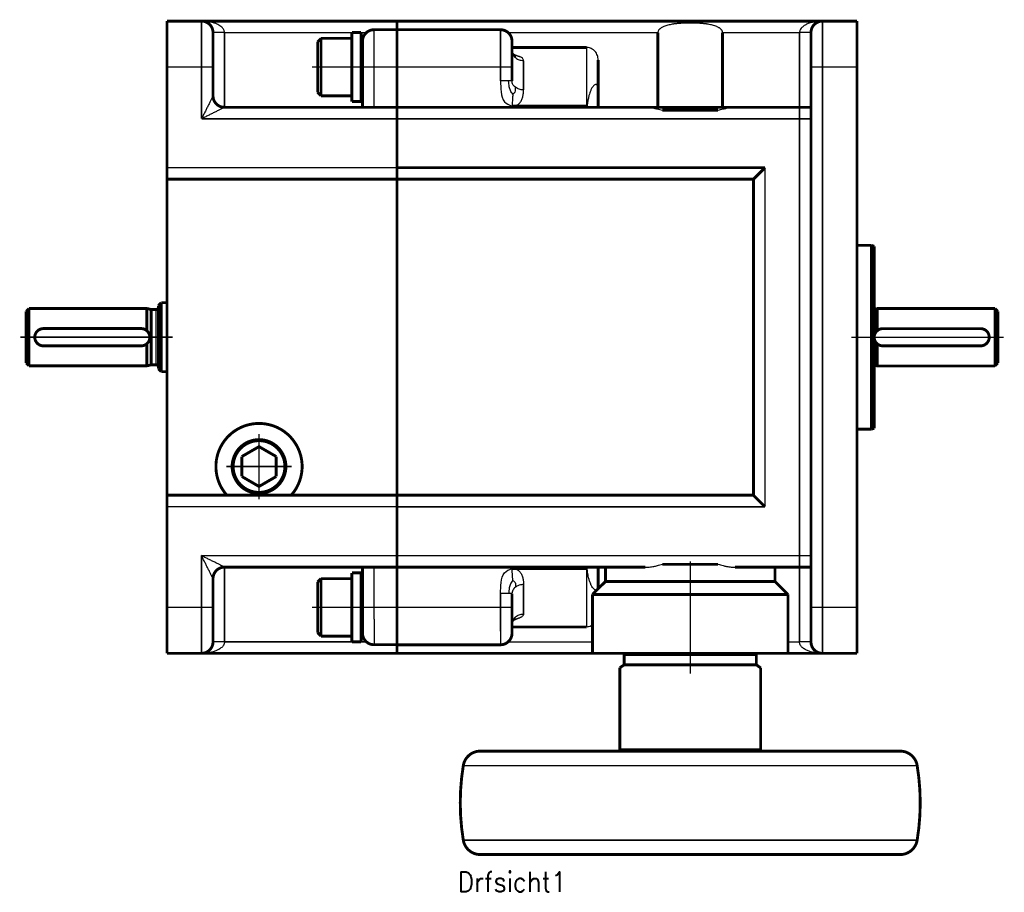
# Model space of a CAD drawing. Header units: inches. Extents: x -427 to 263, y -245 to 239.
# Tile 1 of 9: x -263 to -91, y -245 to -93. Entities that reach past the tile are written whole.
import ezdxf

# ---------------------------------------------------------------- set-up
doc = ezdxf.new("R2010")
doc.units = ezdxf.units.IN
doc.linetypes.add('DOT_CENTER', pattern=[14, 12, -1, 0, -1])
doc.layers.add('1', color=7, linetype='Continuous')
doc.styles.add('CONVERTER_11', font='txt.shx', dxfattribs={"width": 0.9})

# ---------------------------------------------------------------- blocks, each defined once
blk = doc.blocks.new('D6885T1A3X3X20L__1', base_point=(-260.25, -150.26))
at = {"color": 7, "linetype": 'Continuous', "const_width": 0.5}
for points in [[(-258.5, -147.01, 1), (-258.5, -150.01, 1)], [(-241.5, -150.01, 1), (-241.5, -147.01, 1)]]:
    blk.add_lwpolyline(points, format="xyb", dxfattribs=at)
for points in [[(-258.5, -147.01), (-241.5, -147.01)], [(-241.5, -150.01), (-258.5, -150.01)]]:
    blk.add_lwpolyline(points, dxfattribs=at)
blk = doc.blocks.new('1400004010_01_R4_Antriebswelle__2', base_point=(-261.75, -154.75))
at = {"color": 7, "linetype": 'Continuous', "const_width": 0.5}
for points in [[(-261.5, -144), (-261, -143.5)], [(-261.5, -153), (-261.5, -144)], [(-261, -153.5), (-261, -143.5)], [(-240.5, -143.5), (-261, -143.5)], [(-240.5, -147.38), (-240.5, -143.5)], [(-239.75, -143.7), (-240.5, -143.5)], [(-239.75, -148.5), (-239.75, -143.7)], [(-239.75, -143.7), (-238.9, -143.7)], [(-238.5, -143), (-238, -142.5)], [(-238.5, -143.3), (-238.5, -143)], [(-238.5, -153.7), (-238.5, -143.3)], [(-237, -142.5), (-238, -142.5)], [(-238, -154.5), (-238, -142.5)], [(-241.5, -147), (-258.5, -147)], [(-239.75, -153.3), (-239.75, -148.5)], [(-240.5, -153.5), (-240.5, -149.63)], [(-261.5, -153), (-261, -153.5)], [(-240.5, -153.5), (-261, -153.5)], [(-239.75, -153.3), (-240.5, -153.5)], [(-239.75, -153.3), (-238.9, -153.3)], [(-238.5, -154), (-238.5, -153.7)], [(-238.5, -154), (-238, -154.5)], [(-237, -154.5), (-238, -154.5)]]:
    blk.add_lwpolyline(points, dxfattribs=at)
for points in [[(-238.9, -143.7, 0.414214), (-238.5, -143.3, 0.414214)], [(-258.5, -147, 0.41543), (-260, -148.51, 0.41543)], [(-240.5, -147.38, 0.184483), (-241.5, -147, 0.184483)], [(-240, -148.51, 0.214507), (-240.5, -147.38, 0.214507)], [(-238.5, -153.7, 0.414214), (-238.9, -153.3, 0.414214)]]:
    blk.add_lwpolyline(points, format="xyb", dxfattribs=at)
at = {"color": 124, "linetype": 'Continuous', "const_width": 0.25}
for points in [[(-238.9, -148.5), (-238.9, -143.7)], [(-238.9, -153.3), (-238.9, -148.5)]]:
    blk.add_lwpolyline(points, dxfattribs=at)
at = {"layer": '1', "color": 30, "linetype": 'DOT_CENTER', "const_width": 0.25}
for points in [[(-237.9, -148.5), (-262.5, -148.5)], [(-239.5, -148.5), (-236, -148.5)]]:
    blk.add_lwpolyline(points, dxfattribs=at)
blk = doc.blocks.new('1402004010_R4_Welleneinheit_Antrieb_2__3', base_point=(-261.75, -154.75))
for name, p in [('1400004010_01_R4_Antriebswelle__2', (-261.75, -154.75)), ('D6885T1A3X3X20L__1', (-260.25, -150.26))]:
    blk.add_blockref(name, p)
blk = doc.blocks.new('1933100008_Schnor_Scheibe_A_6_4_2_2__4', base_point=(-205.1, -107.76))
at = {"color": 7, "linetype": 'Continuous', "const_width": 0.5}
for points in [[(-204.85, -95.51), (-204.85, -107.51)], [(-203.25, -95.51), (-204.85, -95.51)], [(-203.25, -95.51), (-203.25, -107.51)], [(-204.85, -107.51), (-203.25, -107.51)]]:
    blk.add_lwpolyline(points, dxfattribs=at)
at = {"layer": '1', "color": 30, "linetype": 'DOT_CENTER', "const_width": 0.25}
blk.add_lwpolyline([(-211.81, -101.51), (-202, -101.51)], dxfattribs=at)
blk = doc.blocks.new('Schraube_M_6x20_DIN_912_2_2__5', base_point=(-211.06, -106.76))
at = {"color": 7, "linetype": 'Continuous', "const_width": 0.5}
for points in [[(-210.81, -97.11), (-210.21, -96.51)], [(-210.81, -97.11), (-210.81, -97.34)], [(-210.81, -97.34), (-210.81, -105.91)], [(-210.21, -96.51), (-204.85, -96.51)], [(-210.21, -96.51), (-210.21, -96.77)], [(-210.21, -96.77), (-210.21, -106.51)], [(-203.25, -98.51), (-203, -98.51)], [(-203.25, -104.51), (-203, -104.51)], [(-210.81, -105.91), (-210.21, -106.51)], [(-210.21, -106.51), (-204.85, -106.51)]]:
    blk.add_lwpolyline(points, dxfattribs=at)
at = {"layer": '1', "color": 2, "linetype": 'Continuous', "const_width": 0.25}
for points in [[(-203.25, -99.01), (-203, -99.01)], [(-203.25, -104.01), (-203, -104.01)]]:
    blk.add_lwpolyline(points, dxfattribs=at)
blk = doc.blocks.new('1932007002_Verschlussschraube_M10_1_DIN906_2_3__6', base_point=(-225.75, -175.75))
at = {"color": 7, "linetype": 'Continuous', "const_width": 0.5}
for points in [[(-224, -169.27), (-221, -167.54)], [(-221, -167.54), (-218, -169.27)], [(-224, -172.73), (-224, -169.27)], [(-218, -169.27), (-218, -172.73)], [(-221, -174.47), (-224, -172.73)], [(-218, -172.73), (-221, -174.47)]]:
    blk.add_lwpolyline(points, dxfattribs=at)
blk = doc.blocks.new('1410004030_01_R4_Zentrierbuchse_B14__7', base_point=(-117.25, -164.76))
at = {"color": 7, "linetype": 'Continuous', "const_width": 0.5}
for points in [[(-117, -132.51), (-114.5, -132.51)], [(-114.5, -132.51), (-114.5, -164.51)], [(-114, -132.7), (-114.5, -132.51)], [(-114, -132.7), (-114, -164.33)], [(-117, -164.51), (-114.5, -164.51)], [(-114, -164.33), (-114.5, -164.51)]]:
    blk.add_lwpolyline(points, dxfattribs=at)
blk = doc.blocks.new('D6885T1A3X3X20L1_1__8', base_point=(-114.25, -150.26))
at = {"color": 7, "linetype": 'Continuous', "const_width": 0.5}
for points in [[(-113.5, -147.4, 0.447214), (-113.5, -149.63, 0.447214)], [(-112.5, -147.01, 0.184483), (-113.5, -147.4, 0.184483)], [(-95.5, -150.01, 1), (-95.5, -147.01, 1)], [(-113.5, -149.63, 0.184483), (-112.5, -150.01, 0.184483)]]:
    blk.add_lwpolyline(points, format="xyb", dxfattribs=at)
for points in [[(-112.5, -147.01), (-95.5, -147.01)], [(-112.5, -150.01), (-95.5, -150.01)]]:
    blk.add_lwpolyline(points, dxfattribs=at)
blk = doc.blocks.new('1400004020_01_R4_Abtriebswelle_B3_B14_1__9', base_point=(-114.25, -153.76))
at = {"color": 7, "linetype": 'Continuous', "const_width": 0.5}
for points in [[(-114, -143.65), (-113.5, -143.51)], [(-113.5, -143.51), (-113.5, -147.4)], [(-113.5, -143.51), (-93, -143.51)], [(-93, -143.51), (-93, -153.51)], [(-92.5, -144.01), (-93, -143.51)], [(-92.5, -144.01), (-92.5, -153.01)], [(-112.5, -147.01), (-95.5, -147.01)], [(-113.5, -149.63), (-113.5, -153.51)], [(-112.5, -150.01), (-95.5, -150.01)], [(-114, -153.38), (-113.5, -153.51)], [(-113.5, -153.51), (-93, -153.51)], [(-92.5, -153.01), (-93, -153.51)]]:
    blk.add_lwpolyline(points, dxfattribs=at)
for points in [[(-113.5, -147.4, 0.447214), (-113.5, -149.63, 0.447214)], [(-112.5, -147.01, 0.184483), (-113.5, -147.4, 0.184483)], [(-95.5, -150.01, 1), (-95.5, -147.01, 1)], [(-113.5, -149.63, 0.184483), (-112.5, -150.01, 0.184483)]]:
    blk.add_lwpolyline(points, format="xyb", dxfattribs=at)
at = {"layer": '1', "color": 30, "linetype": 'DOT_CENTER', "const_width": 0.25}
blk.add_lwpolyline([(-118, -148.51), (-91.5, -148.51)], dxfattribs=at)
blk = doc.blocks.new('Schraube_M_6x20_DIN_912_3_2__10', base_point=(-211.06, -200.75))
at = {"color": 7, "linetype": 'Continuous', "const_width": 0.5}
for points in [[(-210.81, -191.1), (-210.21, -190.5)], [(-210.81, -191.1), (-210.81, -191.33)], [(-210.81, -191.33), (-210.81, -199.9)], [(-210.21, -190.5), (-210.21, -190.76)], [(-210.21, -190.5), (-204.85, -190.5)], [(-210.21, -190.76), (-210.21, -200.5)], [(-203.25, -192.5), (-203, -192.5)], [(-203.25, -198.5), (-203, -198.5)], [(-210.81, -199.9), (-210.21, -200.5)], [(-210.21, -200.5), (-204.85, -200.5)]]:
    blk.add_lwpolyline(points, dxfattribs=at)
at = {"layer": '1', "color": 2, "linetype": 'Continuous', "const_width": 0.25}
for points in [[(-203.25, -193), (-203, -193)], [(-203.25, -198), (-203, -198)]]:
    blk.add_lwpolyline(points, dxfattribs=at)
blk = doc.blocks.new('1933100008_Schnor_Scheibe_A_6_4_3_2__11', base_point=(-205.1, -201.75))
at = {"color": 7, "linetype": 'Continuous', "const_width": 0.5}
for points in [[(-204.85, -189.5), (-204.85, -201.5)], [(-204.85, -189.5), (-203.25, -189.5)], [(-203.25, -189.5), (-203.25, -201.5)], [(-203.25, -201.5), (-204.85, -201.5)]]:
    blk.add_lwpolyline(points, dxfattribs=at)
at = {"layer": '1', "color": 30, "linetype": 'DOT_CENTER', "const_width": 0.25}
blk.add_lwpolyline([(-211.81, -195.5), (-202, -195.5)], dxfattribs=at)
blk = doc.blocks.new('1400001010_05_R4_Gehäuse_Antrieb_B3_3__12', base_point=(-237.25, -203.75))
at = {"color": 7, "linetype": 'Continuous', "const_width": 0.5}
for points in [[(-237, -101.51), (-237, -93.51)], [(-231, -93.51), (-237, -93.51)], [(-197, -93.51), (-231, -93.51)], [(-197, -93.51), (-197, -93.55)], [(-197, -93.55), (-197, -94.05)], [(-197, -94.05), (-197, -94.07)], [(-197, -94.07), (-197, -94.18)], [(-197, -94.18), (-197, -94.81)], [(-229, -101.51), (-229, -95.51)], [(-203.25, -95.51), (-204.85, -95.51)], [(-197, -95.01), (-201, -95.01)], [(-197, -94.81), (-197, -95.01)], [(-197, -95.01), (-197, -95.51)], [(-197, -95.51), (-197, -96.54)], [(-203, -101.51), (-203, -97.01)], [(-197, -96.54), (-197, -98.11)], [(-197, -98.51), (-197, -98.11)], [(-197, -99.44), (-197, -98.51)], [(-197, -101.51), (-197, -99.44)], [(-237, -101.51), (-237, -119.01)], [(-229, -101.51), (-229, -106.51)], [(-203, -101.51), (-203, -108.51)], [(-197, -101.51), (-197, -108.51)], [(-227, -108.51), (-203, -108.51)], [(-203, -108.51), (-201, -108.51)], [(-201, -108.51), (-197, -108.51)], [(-197, -108.59), (-197, -108.51)], [(-197, -109.08), (-197, -108.59)], [(-197, -110.51), (-197, -109.08)], [(-197, -110.51), (-197, -113.6)], [(-197, -113.6), (-197, -115.01)], [(-197, -115.01), (-197, -119.01)], [(-237, -119.01), (-237, -121.01)], [(-197, -119.14), (-197, -119.01)], [(-197, -121.01), (-197, -119.14)], [(-237, -121.01), (-237, -176)], [(-197, -121.01), (-237, -121.01)], [(-197, -148.5), (-197, -121.01)], [(-197, -148.51), (-197, -148.5)], [(-197, -176), (-197, -148.51)], [(-197, -148.51), (-197, -148.51)], [(-237, -178), (-237, -176)], [(-237, -176), (-226.59, -176)], [(-226.59, -176), (-215.41, -176)], [(-215.41, -176), (-197, -176)], [(-197, -176), (-197, -176.01)], [(-197, -176.01), (-197, -177.87)], [(-237, -195.5), (-237, -178)], [(-197, -177.87), (-197, -178)], [(-197, -178.01), (-197, -178)], [(-197, -182.01), (-197, -178.01)], [(-197, -183.41), (-197, -182.01)], [(-197, -183.41), (-197, -183.42)], [(-197, -183.42), (-197, -186.5)], [(-197, -186.5), (-197, -186.51)], [(-197, -186.51), (-197, -187.94)], [(-203, -188.5), (-227, -188.5)], [(-203, -195.5), (-203, -188.5)], [(-201, -188.5), (-203, -188.5)], [(-201, -188.5), (-197, -188.5)], [(-197, -187.94), (-197, -187.95)], [(-197, -187.95), (-197, -188.42)], [(-197, -188.44), (-197, -188.42)], [(-197, -188.5), (-197, -188.44)], [(-197, -188.51), (-197, -188.5)], [(-197, -195.5), (-197, -188.51)], [(-229, -195.5), (-229, -190.5)], [(-237, -195.5), (-237, -203.5)], [(-229, -195.5), (-229, -201.5)], [(-203, -195.5), (-203, -200)], [(-197, -195.5), (-197, -195.51)], [(-197, -195.51), (-197, -197.57)], [(-197, -197.57), (-197, -197.59)], [(-197, -197.59), (-197, -198.5)], [(-197, -198.5), (-197, -198.91)], [(-197, -198.91), (-197, -198.92)], [(-197, -198.92), (-197, -200.47)], [(-197, -200.47), (-197, -200.49)], [(-197, -200.49), (-197, -201.5)], [(-203.25, -201.5), (-204.85, -201.5)], [(-197, -202), (-201, -202)], [(-197, -201.5), (-197, -201.51)], [(-197, -201.51), (-197, -202)], [(-197, -202.01), (-197, -202)], [(-197, -202.2), (-197, -202.01)], [(-197, -202.22), (-197, -202.2)], [(-197, -202.84), (-197, -202.22)], [(-231, -203.5), (-237, -203.5)], [(-197, -203.5), (-231, -203.5)], [(-197, -202.85), (-197, -202.84)], [(-197, -202.94), (-197, -202.85)], [(-197, -202.96), (-197, -202.94)], [(-197, -203.47), (-197, -202.96)], [(-197, -203.48), (-197, -203.47)], [(-197, -203.5), (-197, -203.48)]]:
    blk.add_lwpolyline(points, dxfattribs=at)
for points in [[(-229, -95.51, 0.414214), (-231, -93.51, 0.414214)], [(-201, -95.01, 0.414214), (-203, -97.01, 0.414214)], [(-229, -106.51, 0.414214), (-227, -108.51, 0.414214)], [(-215.41, -176, 2.236068), (-226.59, -176, 2.236068)], [(-227, -188.5, 0.414214), (-229, -190.5, 0.414214)], [(-203, -200, 0.414214), (-201, -202, 0.414214)], [(-231, -203.5, 0.414214), (-229, -201.5, 0.414214)]]:
    blk.add_lwpolyline(points, format="xyb", dxfattribs=at)
at = {"color": 124, "linetype": 'Continuous', "const_width": 0.25}
for points in [[(-231, -101.51), (-231, -93.51)], [(-204.85, -95.51), (-227, -95.51)], [(-227, -95.51), (-227, -108.51)], [(-202.32, -95.51), (-203.25, -95.51)], [(-201, -96.54), (-201, -95.01)], [(-201, -101.51), (-201, -99.44)], [(-231, -101.51), (-237, -101.51)], [(-231, -101.51), (-231, -110.51)], [(-231, -101.51), (-229, -101.51)], [(-203, -101.51), (-201, -101.51)], [(-197, -101.51), (-201, -101.51)], [(-201, -101.51), (-201, -108.51)], [(-197, -110.51), (-231, -110.51)], [(-197, -119.01), (-237, -119.01)], [(-197, -178), (-237, -178)], [(-197, -186.5), (-231, -186.5)], [(-231, -195.5), (-231, -186.5)], [(-227, -201.5), (-227, -188.5)], [(-201, -195.5), (-201, -188.5)], [(-231, -195.5), (-237, -195.5)], [(-231, -195.5), (-231, -203.5)], [(-231, -195.5), (-229, -195.5)], [(-203, -195.5), (-201, -195.5)], [(-197, -195.5), (-201, -195.5)], [(-201, -195.5), (-201, -197.57)], [(-204.85, -201.5), (-227, -201.5)], [(-202.32, -201.5), (-203.25, -201.5)]]:
    blk.add_lwpolyline(points, dxfattribs=at)
at = {"color": 7, "linetype": 'Continuous', "const_width": 0.5}
for points in [[(-225.68, -171, 1), (-216.32, -171, 1)], [(-225.57, -171, 1), (-216.43, -171, 1)], [(-225.5, -171, 1), (-216.5, -171, 1)]]:
    blk.add_lwpolyline(points, format="xyb", close=True, dxfattribs=at)
at = {"color": 124, "linetype": 'Continuous'}
for points, knots in [([(-227, -95.51), (-227, -95.49), (-227, -95.44), (-227.02, -95.32), (-227.07, -95.13), (-227.18, -94.9), (-227.37, -94.66), (-227.63, -94.42), (-227.98, -94.19), (-228.34, -94.02), (-228.74, -93.86), (-229.18, -93.73), (-229.67, -93.62), (-230.11, -93.56), (-230.49, -93.53), (-230.78, -93.52), (-230.94, -93.51), (-231, -93.51)], [0, 0, 0, 0, 0.072534, 0.157061, 0.365277, 0.650223, 0.91295, 1.271154, 1.728155, 2.143092, 2.476481, 3.015433, 3.52067, 3.975483, 4.360975, 4.656762, 4.841435, 4.841435, 4.841435, 4.841435]), ([(-227, -95.51), (-227.12, -95.51), (-227.37, -95.51), (-227.74, -95.51), (-228.08, -95.51), (-228.39, -95.51), (-228.65, -95.51), (-228.82, -95.51), (-228.93, -95.51), (-228.98, -95.51), (-229, -95.51)], [0, 0, 0, 0, 0.374731, 0.736189, 1.098019, 1.414214, 1.671632, 1.859577, 1.929788, 2, 2, 2, 2]), ([(-201, -99.44), (-201, -99.13), (-201, -98.54), (-201, -97.74), (-201, -97.09), (-201, -96.72), (-201, -96.54)], [0, 0, 0, 0, 0.930834, 1.788948, 2.37514, 2.899508, 2.899508, 2.899508, 2.899508]), ([(-229, -106.51), (-229, -106.52), (-229, -106.52), (-229.01, -106.53), (-229.02, -106.56), (-229.04, -106.6), (-229.07, -106.65), (-229.1, -106.72), (-229.14, -106.8), (-229.19, -106.9), (-229.25, -107.01), (-229.33, -107.17), (-229.43, -107.38), (-229.56, -107.64), (-229.7, -107.91), (-229.89, -108.29), (-230.12, -108.76), (-230.41, -109.34), (-230.71, -109.93), (-230.9, -110.32), (-231, -110.51)], [0, 0, 0, 0, 0.00687, 0.013741, 0.043631, 0.088415, 0.146186, 0.215035, 0.317713, 0.432045, 0.555881, 0.687074, 0.964809, 1.257441, 1.56142, 1.873194, 2.509289, 3.157016, 3.812568, 4.472136, 4.472136, 4.472136, 4.472136]), ([(-227, -108.51), (-227, -108.51), (-227.01, -108.52), (-227.02, -108.52), (-227.04, -108.54), (-227.08, -108.56), (-227.13, -108.58), (-227.2, -108.62), (-227.29, -108.66), (-227.39, -108.71), (-227.5, -108.76), (-227.66, -108.84), (-227.87, -108.95), (-228.13, -109.08), (-228.4, -109.21), (-228.77, -109.4), (-229.25, -109.64), (-229.83, -109.93), (-230.41, -110.22), (-230.8, -110.42), (-231, -110.51)], [0, 0, 0, 0, 0.00687, 0.013741, 0.043632, 0.088416, 0.146186, 0.215035, 0.317714, 0.432045, 0.555881, 0.687074, 0.964809, 1.257441, 1.56142, 1.873195, 2.509289, 3.157016, 3.812568, 4.472136, 4.472136, 4.472136, 4.472136]), ([(-229, -190.5), (-229, -190.5), (-229, -190.5), (-229.01, -190.48), (-229.02, -190.46), (-229.04, -190.42), (-229.07, -190.37), (-229.1, -190.3), (-229.14, -190.21), (-229.19, -190.11), (-229.25, -190), (-229.33, -189.84), (-229.43, -189.63), (-229.56, -189.37), (-229.7, -189.1), (-229.89, -188.73), (-230.12, -188.25), (-230.41, -187.68), (-230.71, -187.09), (-230.9, -186.7), (-231, -186.5)], [0, 0, 0, 0, 0.00687, 0.013741, 0.043631, 0.088415, 0.146186, 0.215035, 0.317713, 0.432045, 0.555881, 0.687074, 0.964809, 1.257441, 1.56142, 1.873194, 2.509289, 3.157016, 3.812568, 4.472136, 4.472136, 4.472136, 4.472136]), ([(-227, -188.5), (-227, -188.5), (-227.01, -188.5), (-227.02, -188.49), (-227.04, -188.48), (-227.08, -188.46), (-227.13, -188.43), (-227.2, -188.4), (-227.29, -188.36), (-227.39, -188.31), (-227.5, -188.25), (-227.66, -188.17), (-227.87, -188.07), (-228.13, -187.94), (-228.4, -187.8), (-228.77, -187.62), (-229.25, -187.38), (-229.83, -187.09), (-230.41, -186.8), (-230.8, -186.6), (-231, -186.5)], [0, 0, 0, 0, 0.00687, 0.013741, 0.043632, 0.088416, 0.146186, 0.215035, 0.317714, 0.432045, 0.555881, 0.687074, 0.964809, 1.257441, 1.56142, 1.873195, 2.509289, 3.157016, 3.812568, 4.472136, 4.472136, 4.472136, 4.472136]), ([(-201, -197.57), (-201, -197.88), (-201, -198.48), (-201, -199.33), (-201, -200.09), (-201, -200.74), (-201, -201.26), (-201, -201.61), (-201, -201.85), (-201, -201.95), (-201, -202)], [0, 0, 0, 0, 0.930834, 1.788948, 2.553597, 3.20621, 3.731081, 4.115332, 4.271847, 4.428362, 4.428362, 4.428362, 4.428362]), ([(-227, -201.5), (-227, -201.53), (-227, -201.58), (-227.02, -201.7), (-227.07, -201.89), (-227.19, -202.12), (-227.38, -202.36), (-227.64, -202.6), (-227.98, -202.82), (-228.34, -203), (-228.77, -203.17), (-229.27, -203.32), (-229.84, -203.42), (-230.34, -203.48), (-230.71, -203.5), (-230.92, -203.5), (-231, -203.5)], [0, 0, 0, 0, 0.07859, 0.157061, 0.365278, 0.650224, 0.944776, 1.271159, 1.72816, 2.143097, 2.476485, 3.119578, 3.709514, 4.216196, 4.605606, 4.841242, 4.841242, 4.841242, 4.841242]), ([(-227, -201.5), (-227.12, -201.5), (-227.37, -201.5), (-227.74, -201.5), (-228.08, -201.5), (-228.39, -201.5), (-228.65, -201.5), (-228.82, -201.5), (-228.93, -201.5), (-228.98, -201.5), (-229, -201.5)], [0, 0, 0, 0, 0.374731, 0.736189, 1.098019, 1.414214, 1.671632, 1.859577, 1.929788, 2, 2, 2, 2])]:
    blk.add_open_spline(points, degree=3, knots=knots, dxfattribs=at)
at = {"layer": '1', "color": 30, "linetype": 'DOT_CENTER', "const_width": 0.25}
for points in [[(-221, -165.32), (-221, -176.68)], [(-215.32, -171), (-226.68, -171)]]:
    blk.add_lwpolyline(points, dxfattribs=at)
blk = doc.blocks.new('1400004040_00_R4_Gehäuse_Abtrieb_B3_B14_B5_ohne_Naben_3__13', base_point=(-197.25, -203.76))
at = {"color": 7, "linetype": 'Continuous', "const_width": 0.5}
for points in [[(-123, -93.51), (-197, -93.51)], [(-197, -93.51), (-197, -93.55)], [(-197, -93.55), (-197, -94.05)], [(-197, -94.05), (-197, -94.07)], [(-197, -94.07), (-197, -94.18)], [(-197, -94.18), (-197, -94.81)], [(-117, -93.51), (-123, -93.51)], [(-117, -101.51), (-117, -93.51)], [(-197, -94.81), (-197, -95.01)], [(-197, -95.01), (-197, -95.51)], [(-179, -95.01), (-197, -95.01)], [(-197, -95.51), (-197, -96.54)], [(-151.62, -108.51), (-151.62, -95.51)], [(-140.38, -108.51), (-140.38, -95.51)], [(-125, -101.51), (-125, -95.51)], [(-197, -96.54), (-197, -98.11)], [(-177, -98.63), (-177, -97.01)], [(-197, -98.51), (-197, -98.11)], [(-197, -99.44), (-197, -98.51)], [(-197, -101.51), (-197, -99.44)], [(-177, -98.11), (-164, -98.11)], [(-177, -101.51), (-177, -98.63)], [(-162, -105.42), (-162, -100.3)], [(-197, -101.51), (-197, -108.51)], [(-177, -103.92), (-177, -101.51)], [(-125, -108.51), (-125, -101.51)], [(-117, -101.51), (-117, -195.51)], [(-162, -108.51), (-162, -105.42)], [(-197, -108.51), (-163.93, -108.51)], [(-197, -108.59), (-197, -108.51)], [(-197, -109.08), (-197, -108.59)], [(-197, -110.51), (-197, -109.08)], [(-164, -108.28), (-177, -108.28)], [(-163.93, -108.51), (-163.93, -108.28)], [(-163.93, -108.51), (-162, -108.51)], [(-162, -108.51), (-160, -108.51)], [(-160, -108.51), (-153.79, -108.51)], [(-151.62, -108.51), (-153.79, -108.51)], [(-140.38, -108.51), (-151.62, -108.51)], [(-150.85, -109.01), (-141.15, -109.01)], [(-138.21, -108.51), (-140.38, -108.51)], [(-138.21, -108.51), (-127, -108.51)], [(-127, -108.51), (-125, -108.51)], [(-125, -110.51), (-125, -108.51)], [(-197, -110.51), (-197, -113.6)], [(-125, -186.51), (-125, -110.51)], [(-197, -113.6), (-197, -115.01)], [(-197, -115.01), (-197, -119.01)], [(-197, -119.01), (-133, -119.01)], [(-197, -119.14), (-197, -119.01)], [(-197, -121.01), (-197, -119.14)], [(-135, -121.01), (-133, -119.01)], [(-197, -148.5), (-197, -121.01)], [(-135, -121.01), (-197, -121.01)], [(-135, -121.01), (-135, -176)], [(-197, -148.51), (-197, -148.5)], [(-197, -176), (-197, -148.51)], [(-197, -148.51), (-197, -148.51)], [(-197, -176), (-135, -176)], [(-197, -176), (-197, -176.01)], [(-135, -176.01), (-197, -176.01)], [(-197, -176.01), (-197, -177.87)], [(-135, -176.01), (-135, -176)], [(-135, -176.01), (-133, -178.01)], [(-197, -177.87), (-197, -178)], [(-197, -178.01), (-197, -178)], [(-197, -182.01), (-197, -178.01)], [(-197, -183.41), (-197, -182.01)], [(-197, -183.41), (-197, -183.42)], [(-197, -183.42), (-197, -186.5)], [(-197, -186.5), (-197, -186.51)], [(-197, -186.51), (-197, -187.94)], [(-125, -188.51), (-125, -186.51)], [(-197, -187.94), (-197, -187.95)], [(-197, -187.95), (-197, -188.42)], [(-197, -188.44), (-197, -188.42)], [(-197, -188.5), (-197, -188.44)], [(-197, -188.51), (-197, -188.5)], [(-197, -188.51), (-163.93, -188.51)], [(-197, -195.5), (-197, -188.51)], [(-163.93, -188.75), (-163.93, -188.51)], [(-163.93, -188.51), (-162, -188.51)], [(-162, -191.61), (-162, -188.51)], [(-162, -188.51), (-160, -188.51)], [(-153.79, -188.51), (-160, -188.51)], [(-150.85, -188.01), (-146, -188.01)], [(-146, -188.01), (-141.15, -188.01)], [(-138.21, -188.51), (-127, -188.51)], [(-127, -188.51), (-125, -188.51)], [(-125, -195.51), (-125, -188.51)], [(-164, -188.75), (-177, -188.75)], [(-162, -191.61), (-162, -192.26)], [(-177, -193.11), (-177, -195.51)], [(-197, -195.5), (-197, -195.51)], [(-197, -195.51), (-197, -197.57)], [(-177, -195.51), (-177, -198.4)], [(-125, -195.51), (-125, -201.51)], [(-117, -195.51), (-117, -203.51)], [(-197, -197.57), (-197, -197.59)], [(-197, -197.59), (-197, -198.5)], [(-197, -198.5), (-197, -198.91)], [(-177, -198.41), (-177, -200.01)], [(-197, -198.91), (-197, -198.92)], [(-197, -198.92), (-197, -200.47)], [(-197, -200.47), (-197, -200.49)], [(-197, -200.49), (-197, -201.5)], [(-177, -198.92), (-164, -198.92)], [(-197, -201.5), (-197, -201.51)], [(-197, -201.51), (-197, -202)], [(-197, -202.01), (-197, -202)], [(-179, -202.01), (-197, -202.01)], [(-197, -202.2), (-197, -202.01)], [(-197, -202.22), (-197, -202.2)], [(-197, -202.84), (-197, -202.22)], [(-197, -202.85), (-197, -202.84)], [(-197, -202.94), (-197, -202.85)], [(-197, -202.96), (-197, -202.94)], [(-197, -203.47), (-197, -202.96)], [(-197, -203.48), (-197, -203.47)], [(-197, -203.5), (-197, -203.48)], [(-197, -203.51), (-197, -203.5)], [(-163, -203.51), (-197, -203.51)], [(-162, -203.51), (-163, -203.51)], [(-162, -203.51), (-161.99, -203.51)], [(-155, -203.51), (-161.99, -203.51)], [(-146, -203.51), (-155, -203.51)], [(-137, -203.51), (-146, -203.51)], [(-129, -203.51), (-137, -203.51)], [(-123, -203.51), (-129, -203.51)], [(-117, -203.51), (-123, -203.51)]]:
    blk.add_lwpolyline(points, dxfattribs=at)
for points in [[(-123, -93.51, 0.414214), (-125, -95.51, 0.414214)], [(-177, -97.01, 0.414214), (-179, -95.01, 0.414214)], [(-179, -202.01, 0.414214), (-177, -200.01, 0.414214)], [(-125, -201.51, 0.414214), (-123, -203.51, 0.414214)]]:
    blk.add_lwpolyline(points, format="xyb", dxfattribs=at)
at = {"color": 124, "linetype": 'Continuous', "const_width": 0.25}
for points in [[(-123, -101.51), (-123, -93.51)], [(-179, -101.51), (-179, -95.01)], [(-151.62, -95.51), (-177.68, -95.51)], [(-127, -95.51), (-140.38, -95.51)], [(-127, -95.51), (-127, -108.51)], [(-164, -108.28), (-164, -98.11)], [(-175, -105.48), (-175, -100.37)], [(-179, -101.51), (-197, -101.51)], [(-179, -101.51), (-177, -101.51)], [(-179, -103.92), (-179, -101.51)], [(-125, -101.51), (-123, -101.51)], [(-123, -101.51), (-123, -195.51)], [(-117, -101.51), (-123, -101.51)], [(-127, -108.51), (-127, -110.51)], [(-197, -110.51), (-127, -110.51)], [(-127, -186.51), (-127, -110.51)], [(-127, -110.51), (-125, -110.51)], [(-133, -178.01), (-133, -119.01)], [(-197, -178.01), (-133, -178.01)], [(-197, -186.51), (-127, -186.51)], [(-127, -186.51), (-125, -186.51)], [(-127, -188.51), (-127, -186.51)], [(-164, -188.75), (-164, -198.92)], [(-127, -201.51), (-127, -188.51)], [(-175, -191.54), (-175, -196.66)], [(-179, -193.11), (-179, -195.51)], [(-179, -195.51), (-197, -195.51)], [(-179, -195.51), (-179, -199.7)], [(-179, -195.51), (-177, -195.51)], [(-125, -195.51), (-123, -195.51)], [(-123, -195.51), (-123, -203.51)], [(-117, -195.51), (-123, -195.51)], [(-163, -201.51), (-177.68, -201.51)], [(-127, -201.51), (-129, -201.51)]]:
    blk.add_lwpolyline(points, dxfattribs=at)
at = {"color": 7, "linetype": 'Continuous'}
for points, knots in [([(-140.38, -95.51), (-140.38, -95.51), (-140.38, -95.5), (-140.38, -95.45), (-140.39, -95.37), (-140.43, -95.26), (-140.47, -95.16), (-140.54, -95.06), (-140.63, -94.95), (-140.74, -94.85), (-140.86, -94.75), (-141.01, -94.65), (-141.19, -94.55), (-141.44, -94.44), (-141.75, -94.32), (-142.12, -94.21), (-142.5, -94.13), (-142.76, -94.08), (-142.93, -94.05), (-142.99, -94.04), (-143.1, -94.02), (-143.24, -94), (-143.41, -93.98), (-143.62, -93.96), (-143.87, -93.93), (-144.14, -93.91), (-144.45, -93.89), (-144.79, -93.87), (-145.17, -93.86), (-145.57, -93.85), (-146, -93.84), (-146.43, -93.85), (-146.83, -93.86), (-147.21, -93.87), (-147.55, -93.89), (-147.86, -93.91), (-148.13, -93.93), (-148.38, -93.96), (-148.59, -93.98), (-148.76, -94), (-148.9, -94.02), (-149.01, -94.04), (-149.07, -94.05), (-149.24, -94.08), (-149.5, -94.13), (-149.88, -94.21), (-150.25, -94.32), (-150.57, -94.44), (-150.83, -94.56), (-151.05, -94.69), (-151.23, -94.82), (-151.36, -94.94), (-151.45, -95.05), (-151.54, -95.17), (-151.6, -95.32), (-151.62, -95.44), (-151.62, -95.5), (-151.62, -95.51), (-151.62, -95.51)], [0, 0, 0, 0, 0.014847, 0.0297, 0.151155, 0.2616, 0.359914, 0.487688, 0.626412, 0.777992, 0.934958, 1.113259, 1.315323, 1.543687, 1.918972, 2.306502, 2.698576, 3.086565, 3.120419, 3.190826, 3.297173, 3.438864, 3.615326, 3.826008, 4.070381, 4.347941, 4.658207, 5.000724, 5.375064, 5.780823, 6.217626, 6.654429, 7.060188, 7.434528, 7.777045, 8.087311, 8.364871, 8.609244, 8.819926, 8.996388, 9.138079, 9.244426, 9.314834, 9.348687, 9.736676, 10.12875, 10.51628, 10.891565, 11.131186, 11.390907, 11.657073, 11.786171, 11.926995, 12.075132, 12.244841, 12.404974, 12.419827, 12.434673, 12.434673, 12.434673, 12.434673]), ([(-177, -98.63), (-177, -98.65), (-177, -98.72), (-176.98, -98.81), (-176.96, -98.9), (-176.94, -98.97), (-176.91, -99.04), (-176.87, -99.09), (-176.83, -99.12), (-176.8, -99.15), (-176.78, -99.17), (-176.75, -99.19), (-176.71, -99.22), (-176.69, -99.24), (-176.68, -99.25)], [0, 0, 0, 0, 0.0882604, 0.2002446, 0.2730349, 0.356212, 0.4297661, 0.4935777, 0.5349607, 0.5827803, 0.6140344, 0.6477884, 0.6926244, 0.739819, 0.739819, 0.739819, 0.739819]), ([(-176.68, -99.25), (-176.67, -99.26), (-176.65, -99.27), (-176.62, -99.29), (-176.58, -99.31), (-176.53, -99.34), (-176.46, -99.37), (-176.37, -99.41), (-176.28, -99.45), (-176.18, -99.49), (-176.09, -99.52), (-176.01, -99.55), (-175.95, -99.58), (-175.9, -99.6), (-175.85, -99.62), (-175.8, -99.64), (-175.76, -99.65), (-175.73, -99.66), (-175.73, -99.67), (-175.72, -99.67)], [0, 0, 0, 0, 0.039027, 0.071015, 0.11031, 0.158153, 0.250425, 0.352313, 0.442078, 0.54314, 0.658555, 0.74016, 0.804807, 0.858877, 0.908748, 0.9608, 1.021412, 1.031923, 1.042395, 1.042395, 1.042395, 1.042395]), ([(-162, -100.3), (-162.01, -100.13), (-162.02, -99.86), (-162.14, -99.46), (-162.3, -99.11), (-162.56, -98.75), (-162.87, -98.47), (-163.2, -98.28), (-163.56, -98.14), (-163.84, -98.12), (-164, -98.11)], [0, 0, 0, 0, 0.482661, 0.822852, 1.23724, 1.645106, 2.133282, 2.466707, 2.802373, 3.287745, 3.287745, 3.287745, 3.287745]), ([(-175, -100.37), (-175.01, -100.31), (-175.03, -100.16), (-175.21, -99.95), (-175.45, -99.78), (-175.64, -99.7), (-175.72, -99.67)], [0, 0, 0, 0, 0.16257, 0.447887, 0.792006, 1.060326, 1.060326, 1.060326, 1.060326]), ([(-179, -103.92), (-178.98, -104.55), (-178.93, -105.76), (-178.59, -107.67), (-177.5, -108.09), (-177, -108.28)], [0, 0, 0, 0, 1.924376, 3.721831, 5.222782, 5.222782, 5.222782, 5.222782]), ([(-177, -108.28), (-176.74, -108.26), (-176.26, -108.22), (-175.68, -107.82), (-175.32, -107.29), (-175.11, -106.69), (-175.01, -106.08), (-175, -105.68), (-175, -105.48)], [0, 0, 0, 0, 0.767662, 1.414667, 2.038675, 2.672564, 3.300421, 3.883375, 3.883375, 3.883375, 3.883375]), ([(-162, -105.42), (-162, -105.38), (-162, -105.29), (-162.01, -105.16), (-162.03, -105.04), (-162.06, -104.91), (-162.1, -104.79), (-162.16, -104.69), (-162.23, -104.6), (-162.34, -104.53), (-162.51, -104.53), (-162.66, -104.62), (-162.79, -104.73), (-162.94, -104.89), (-163.13, -105.18), (-163.29, -105.51), (-163.43, -105.86), (-163.56, -106.25), (-163.7, -106.78), (-163.84, -107.48), (-163.9, -108), (-163.93, -108.28)], [0, 0, 0, 0, 0.136265, 0.255199, 0.388723, 0.497322, 0.653748, 0.763379, 0.86312, 0.979587, 1.147408, 1.357039, 1.464075, 1.67849, 2.016059, 2.499351, 2.756831, 3.161856, 3.715269, 4.420087, 5.281466, 5.281466, 5.281466, 5.281466]), ([(-163.93, -108.28), (-163.93, -108.28), (-163.95, -108.28), (-163.96, -108.28), (-163.98, -108.28), (-163.99, -108.28), (-164, -108.28)], [0, 0, 0, 0, 0.01782305, 0.03564048, 0.05346094, 0.07127987, 0.07127987, 0.07127987, 0.07127987]), ([(-153.79, -108.51), (-153.57, -108.52), (-153.08, -108.54), (-152.39, -108.64), (-151.63, -108.8), (-151.14, -108.93), (-150.85, -109.01)], [0, 0, 0, 0, 0.65931, 1.460332, 2.091005, 2.995009, 2.995009, 2.995009, 2.995009]), ([(-141.15, -109.01), (-140.86, -108.93), (-140.37, -108.8), (-139.61, -108.64), (-138.92, -108.54), (-138.43, -108.52), (-138.21, -108.51)], [0, 0, 0, 0, 0.904004, 1.534677, 2.335699, 2.995009, 2.995009, 2.995009, 2.995009]), ([(-153.79, -188.51), (-153.57, -188.51), (-153.08, -188.49), (-152.39, -188.39), (-151.63, -188.23), (-151.14, -188.09), (-150.85, -188.01)], [0, 0, 0, 0, 0.65931, 1.460332, 2.091005, 2.995009, 2.995009, 2.995009, 2.995009]), ([(-141.15, -188.01), (-140.86, -188.09), (-140.37, -188.23), (-139.61, -188.39), (-138.92, -188.49), (-138.43, -188.51), (-138.21, -188.51)], [0, 0, 0, 0, 0.904004, 1.534677, 2.335699, 2.995009, 2.995009, 2.995009, 2.995009]), ([(-179, -193.11), (-178.98, -192.48), (-178.93, -191.27), (-178.59, -189.36), (-177.5, -188.94), (-177, -188.75)], [0, 0, 0, 0, 1.924376, 3.721831, 5.222782, 5.222782, 5.222782, 5.222782]), ([(-177, -188.75), (-176.74, -188.77), (-176.26, -188.81), (-175.68, -189.2), (-175.32, -189.74), (-175.11, -190.34), (-175.01, -190.95), (-175, -191.35), (-175, -191.54)], [0, 0, 0, 0, 0.767662, 1.414667, 2.038675, 2.672564, 3.300421, 3.883375, 3.883375, 3.883375, 3.883375]), ([(-163.93, -188.75), (-163.93, -188.75), (-163.95, -188.75), (-163.96, -188.75), (-163.98, -188.75), (-163.99, -188.75), (-164, -188.75)], [0, 0, 0, 0, 0.01782201, 0.03564048, 0.05346119, 0.07127987, 0.07127987, 0.07127987, 0.07127987]), ([(-162, -191.61), (-162, -191.65), (-162, -191.74), (-162.01, -191.87), (-162.03, -191.98), (-162.06, -192.11), (-162.1, -192.24), (-162.16, -192.34), (-162.23, -192.43), (-162.31, -192.48), (-162.42, -192.5), (-162.54, -192.48), (-162.66, -192.41), (-162.79, -192.3), (-162.94, -192.13), (-163.13, -191.84), (-163.34, -191.42), (-163.52, -190.91), (-163.67, -190.37), (-163.78, -189.85), (-163.85, -189.39), (-163.9, -189.03), (-163.92, -188.83), (-163.93, -188.75)], [0, 0, 0, 0, 0.136265, 0.255199, 0.383197, 0.497322, 0.653748, 0.763379, 0.863119, 0.979586, 1.054437, 1.175263, 1.358999, 1.466034, 1.68045, 2.018018, 2.50131, 3.080188, 3.652471, 4.190003, 4.662341, 5.037697, 5.283455, 5.283455, 5.283455, 5.283455]), ([(-175, -196.66), (-175.02, -196.74), (-175.04, -196.89), (-175.2, -197.06), (-175.41, -197.22), (-175.6, -197.31), (-175.72, -197.36)], [0, 0, 0, 0, 0.243845, 0.447399, 0.662387, 1.059992, 1.059992, 1.059992, 1.059992]), ([(-176.68, -197.78), (-176.69, -197.79), (-176.71, -197.81), (-176.75, -197.83), (-176.77, -197.85), (-176.8, -197.88), (-176.83, -197.9), (-176.87, -197.94), (-176.91, -197.99), (-176.94, -198.05), (-176.96, -198.12), (-176.98, -198.21), (-177, -198.3), (-177, -198.37), (-177, -198.4)], [0, 0, 0, 0, 0.0477823, 0.0931383, 0.1235336, 0.1519257, 0.2004968, 0.2422496, 0.3087044, 0.3856628, 0.4451153, 0.5408424, 0.6470938, 0.7328267, 0.7328267, 0.7328267, 0.7328267]), ([(-177, -198.41), (-177, -198.41), (-177, -198.4), (-177, -198.4), (-177, -198.4)], [0, 0, 0, 0, 0.00743369, 0.01506778, 0.01506778, 0.01506778, 0.01506778]), ([(-175.72, -197.36), (-175.73, -197.36), (-175.73, -197.36), (-175.76, -197.37), (-175.8, -197.39), (-175.85, -197.41), (-175.9, -197.43), (-175.95, -197.45), (-176.01, -197.47), (-176.09, -197.51), (-176.18, -197.54), (-176.28, -197.58), (-176.37, -197.62), (-176.46, -197.65), (-176.53, -197.69), (-176.58, -197.72), (-176.62, -197.74), (-176.65, -197.76), (-176.67, -197.77), (-176.68, -197.78)], [0, 0, 0, 0, 0.010471, 0.020982, 0.081593, 0.133645, 0.183516, 0.237586, 0.302234, 0.383839, 0.499254, 0.600316, 0.69008, 0.791968, 0.884241, 0.932079, 0.971371, 1.003363, 1.042395, 1.042395, 1.042395, 1.042395]), ([(-163, -198.63), (-163.03, -198.65), (-163.1, -198.69), (-163.31, -198.8), (-163.62, -198.9), (-163.89, -198.92), (-164, -198.92)], [0, 0, 0, 0, 0.116583, 0.23289, 0.721268, 1.053941, 1.053941, 1.053941, 1.053941])]:
    blk.add_open_spline(points, degree=3, knots=knots, dxfattribs=at)
at = {"color": 124, "linetype": 'Continuous'}
for points, knots in [([(-123, -93.51), (-123.27, -93.52), (-123.81, -93.54), (-124.59, -93.67), (-125.3, -93.86), (-125.9, -94.12), (-126.32, -94.38), (-126.62, -94.65), (-126.81, -94.88), (-126.94, -95.13), (-126.98, -95.32), (-127, -95.44), (-127, -95.49), (-127, -95.51)], [0, 0, 0, 0, 0.823227, 1.616469, 2.364037, 3.004075, 3.568695, 3.859034, 4.189749, 4.47502, 4.683088, 4.767459, 4.839888, 4.839888, 4.839888, 4.839888]), ([(-125, -95.51), (-125.02, -95.51), (-125.07, -95.51), (-125.18, -95.51), (-125.35, -95.51), (-125.61, -95.51), (-125.92, -95.51), (-126.26, -95.51), (-126.63, -95.51), (-126.88, -95.51), (-127, -95.51)], [0, 0, 0, 0, 0.070212, 0.140423, 0.328368, 0.585786, 0.901981, 1.263811, 1.625269, 2, 2, 2, 2]), ([(-177, -98.63), (-176.99, -98.72), (-176.98, -98.95), (-176.87, -99.26), (-176.69, -99.58), (-176.52, -99.75), (-176.41, -99.86)], [0, 0, 0, 0, 0.281014, 0.683149, 0.973942, 1.401355, 1.401355, 1.401355, 1.401355]), ([(-176.68, -99.25), (-176.62, -99.29), (-176.52, -99.38), (-176.44, -99.6), (-176.42, -99.76), (-176.41, -99.86)], [0, 0, 0, 0, 0.2046271, 0.3994489, 0.6856728, 0.6856728, 0.6856728, 0.6856728]), ([(-176.41, -99.86), (-176.3, -99.95), (-176.1, -100.1), (-175.74, -100.25), (-175.39, -100.35), (-175.13, -100.36), (-175, -100.37)], [0, 0, 0, 0, 0.440097, 0.754812, 1.142975, 1.534629, 1.534629, 1.534629, 1.534629]), ([(-177.59, -103.92), (-177.69, -103.92), (-177.9, -103.92), (-178.24, -103.92), (-178.61, -103.92), (-178.87, -103.92), (-179, -103.92)], [0, 0, 0, 0, 0.303073, 0.648847, 1.024033, 1.414214, 1.414214, 1.414214, 1.414214]), ([(-177, -103.92), (-177.03, -103.92), (-177.08, -103.92), (-177.19, -103.92), (-177.36, -103.92), (-177.5, -103.92), (-177.59, -103.92)], [0, 0, 0, 0, 0.0761205, 0.152241, 0.3370609, 0.5857865, 0.5857865, 0.5857865, 0.5857865]), ([(-176.86, -106.2), (-177.02, -106.01), (-177.33, -105.63), (-177.5, -104.82), (-177.56, -104.25), (-177.59, -103.92)], [0, 0, 0, 0, 0.73395, 1.440016, 2.446737, 2.446737, 2.446737, 2.446737]), ([(-176.41, -105.03), (-176.52, -104.94), (-176.68, -104.79), (-176.85, -104.52), (-176.97, -104.25), (-176.99, -104.04), (-177, -103.92)], [0, 0, 0, 0, 0.403272, 0.671184, 0.931056, 1.293524, 1.293524, 1.293524, 1.293524]), ([(-176.86, -106.2), (-176.7, -106.1), (-176.41, -105.92), (-176.38, -105.43), (-176.4, -105.16), (-176.41, -105.03)], [0, 0, 0, 0, 0.525888, 0.966371, 1.365377, 1.365377, 1.365377, 1.365377]), ([(-175, -105.48), (-175.13, -105.48), (-175.39, -105.47), (-175.74, -105.38), (-176.09, -105.24), (-176.3, -105.11), (-176.41, -105.03)], [0, 0, 0, 0, 0.391361, 0.776945, 1.086486, 1.511798, 1.511798, 1.511798, 1.511798]), ([(-176.86, -106.2), (-176.87, -106.42), (-176.89, -106.81), (-176.93, -107.37), (-176.98, -107.85), (-176.99, -108.15), (-177, -108.28)], [0, 0, 0, 0, 0.651876, 1.175126, 1.696417, 2.084622, 2.084622, 2.084622, 2.084622]), ([(-176.86, -190.83), (-176.87, -190.61), (-176.89, -190.22), (-176.93, -189.66), (-176.98, -189.18), (-176.99, -188.88), (-177, -188.75)], [0, 0, 0, 0, 0.651876, 1.175126, 1.696417, 2.084622, 2.084622, 2.084622, 2.084622]), ([(-176.86, -190.83), (-177.02, -191.02), (-177.33, -191.39), (-177.5, -192.21), (-177.56, -192.78), (-177.59, -193.11)], [0, 0, 0, 0, 0.73395, 1.440016, 2.446737, 2.446737, 2.446737, 2.446737]), ([(-176.86, -190.83), (-176.7, -190.92), (-176.41, -191.1), (-176.38, -191.6), (-176.4, -191.87), (-176.41, -192)], [0, 0, 0, 0, 0.525888, 0.966371, 1.365377, 1.365377, 1.365377, 1.365377]), ([(-175, -191.54), (-175.11, -191.55), (-175.37, -191.56), (-175.76, -191.65), (-176.13, -191.8), (-176.33, -191.95), (-176.41, -192)], [0, 0, 0, 0, 0.322144, 0.776865, 1.217142, 1.511754, 1.511754, 1.511754, 1.511754]), ([(-177.59, -193.11), (-177.69, -193.11), (-177.9, -193.11), (-178.24, -193.11), (-178.61, -193.11), (-178.87, -193.11), (-179, -193.11)], [0, 0, 0, 0, 0.303073, 0.648847, 1.024033, 1.414214, 1.414214, 1.414214, 1.414214]), ([(-177, -193.11), (-177.03, -193.11), (-177.08, -193.11), (-177.19, -193.11), (-177.36, -193.11), (-177.5, -193.11), (-177.59, -193.11)], [0, 0, 0, 0, 0.0761205, 0.152241, 0.3370609, 0.5857865, 0.5857865, 0.5857865, 0.5857865]), ([(-176.41, -192), (-176.5, -192.08), (-176.67, -192.23), (-176.87, -192.52), (-176.98, -192.82), (-176.99, -193.03), (-177, -193.11)], [0, 0, 0, 0, 0.343622, 0.671272, 1.041086, 1.293647, 1.293647, 1.293647, 1.293647]), ([(-176.41, -197.17), (-176.3, -197.08), (-176.1, -196.93), (-175.74, -196.78), (-175.39, -196.68), (-175.13, -196.67), (-175, -196.66)], [0, 0, 0, 0, 0.440097, 0.754812, 1.142975, 1.534629, 1.534629, 1.534629, 1.534629]), ([(-177, -198.4), (-176.99, -198.3), (-176.98, -198.08), (-176.87, -197.75), (-176.67, -197.43), (-176.5, -197.26), (-176.41, -197.17)], [0, 0, 0, 0, 0.279697, 0.676201, 1.030862, 1.394511, 1.394511, 1.394511, 1.394511]), ([(-176.68, -197.78), (-176.62, -197.74), (-176.52, -197.65), (-176.44, -197.43), (-176.42, -197.27), (-176.41, -197.17)], [0, 0, 0, 0, 0.2046271, 0.3994489, 0.6856728, 0.6856728, 0.6856728, 0.6856728]), ([(-179, -199.7), (-179, -200.02), (-179, -200.59), (-179, -201.26), (-179, -201.71), (-179, -201.91), (-179, -202.01)], [0, 0, 0, 0, 0.976327, 1.708688, 2.01243, 2.316173, 2.316173, 2.316173, 2.316173]), ([(-123, -203.51), (-123.41, -203.5), (-124.2, -203.46), (-125.18, -203.22), (-125.9, -202.91), (-126.33, -202.64), (-126.62, -202.37), (-126.81, -202.13), (-126.94, -201.9), (-126.98, -201.71), (-127, -201.59), (-127, -201.54), (-127, -201.51)], [0, 0, 0, 0, 1.223904, 2.362449, 3.002487, 3.567107, 3.893278, 4.188208, 4.473479, 4.681547, 4.759888, 4.838348, 4.838348, 4.838348, 4.838348]), ([(-125, -201.51), (-125.02, -201.51), (-125.07, -201.51), (-125.18, -201.51), (-125.35, -201.51), (-125.61, -201.51), (-125.92, -201.51), (-126.26, -201.51), (-126.63, -201.51), (-126.88, -201.51), (-127, -201.51)], [0, 0, 0, 0, 0.070212, 0.140423, 0.328368, 0.585786, 0.901981, 1.263811, 1.625269, 2, 2, 2, 2])]:
    blk.add_open_spline(points, degree=3, knots=knots, dxfattribs=at)
blk = doc.blocks.new('1402004030_02_R4_Welleneinheit_B14_Abtrieb_2__14', base_point=(-237.25, -203.76))
for name, p in [('1400001010_05_R4_Gehäuse_Antrieb_B3_3__12', (-237.25, -203.75)), ('1400004040_00_R4_Gehäuse_Abtrieb_B3_B14_B5_ohne_Naben_3__13', (-197.25, -203.76)), ('1933100008_Schnor_Scheibe_A_6_4_2_2__4', (-205.1, -107.76)), ('Schraube_M_6x20_DIN_912_2_2__5', (-211.06, -106.76)), ('1410004030_01_R4_Zentrierbuchse_B14__7', (-117.25, -164.76)), ('1400004020_01_R4_Abtriebswelle_B3_B14_1__9', (-114.25, -153.76)), ('D6885T1A3X3X20L1_1__8', (-114.25, -150.26)), ('1932007002_Verschlussschraube_M10_1_DIN906_2_3__6', (-225.75, -175.75)), ('1933100008_Schnor_Scheibe_A_6_4_3_2__11', (-205.1, -201.75)), ('Schraube_M_6x20_DIN_912_3_2__10', (-211.06, -200.75))]:
    blk.add_blockref(name, p)
blk = doc.blocks.new('1400040010_020_030_040_Ritzelverstellwelle__15', base_point=(-150.75, -220.76))
at = {"color": 7, "linetype": 'Continuous', "const_width": 0.5}
for points in [[(-146, -205.51), (-148.1, -205.51)], [(-143.9, -205.51), (-146, -205.51)], [(-141.5, -220.51), (-150.5, -220.51)]]:
    blk.add_lwpolyline(points, dxfattribs=at)
blk = doc.blocks.new('1400040050_04_Deckel__16', base_point=(-163.25, -203.76))
at = {"color": 7, "linetype": 'Continuous', "const_width": 0.5}
for points in [[(-160.75, -191.01), (-160.75, -188.51)], [(-150.85, -188.01), (-146, -188.01)], [(-146, -188.01), (-141.15, -188.01)], [(-131.25, -191.01), (-131.25, -188.51)], [(-160.75, -191.01), (-163, -193.26)], [(-146, -191.01), (-160.75, -191.01)], [(-131.25, -191.01), (-146, -191.01)], [(-131.25, -191.01), (-129, -193.26)], [(-163, -203.51), (-163, -193.26)], [(-146, -193.26), (-163, -193.26)], [(-129, -193.26), (-146, -193.26)], [(-129, -203.51), (-129, -193.26)], [(-162, -203.51), (-163, -203.51)], [(-162, -203.51), (-161.99, -203.51)], [(-155, -203.51), (-161.99, -203.51)], [(-146, -203.51), (-155, -203.51)], [(-137, -203.51), (-146, -203.51)], [(-129, -203.51), (-137, -203.51)]]:
    blk.add_lwpolyline(points, dxfattribs=at)
at = {"layer": '1', "color": 30, "linetype": 'DOT_CENTER', "const_width": 0.25}
blk.add_lwpolyline([(-146, -207.02), (-146, -187.51)], dxfattribs=at)
blk = doc.blocks.new('1935101005_elesa_speichenhandrad_gn_522_80_k10_a_2_03__17', base_point=(-186.25, -238.76))
at = {"color": 7, "linetype": 'Continuous', "const_width": 0.5}
for points in [[(-157.5, -205.51), (-157.5, -203.71)], [(-155, -203.71), (-157.5, -203.71)], [(-155, -203.71), (-155, -203.51)], [(-146, -203.51), (-155, -203.51)], [(-137, -203.71), (-155, -203.71)], [(-137, -203.51), (-146, -203.51)], [(-137, -203.71), (-137, -203.51)], [(-134.5, -203.71), (-137, -203.71)], [(-134.5, -205.51), (-134.5, -203.71)], [(-157.5, -205.51), (-158.25, -206.02)], [(-148.1, -205.51), (-157.5, -205.51)], [(-146, -205.51), (-148.1, -205.51)], [(-143.9, -205.51), (-146, -205.51)], [(-134.5, -205.51), (-143.9, -205.51)], [(-134.5, -205.51), (-133.75, -206.02)], [(-158.25, -206.02), (-158.25, -220.17)], [(-133.75, -220.17), (-133.75, -206.02)], [(-158.25, -220.51), (-182.51, -220.51)], [(-158.25, -220.51), (-158.25, -220.17)], [(-150.5, -220.51), (-158.25, -220.51)], [(-141.5, -220.51), (-150.5, -220.51)], [(-133.75, -220.51), (-141.5, -220.51)], [(-133.75, -220.17), (-133.75, -220.51)], [(-109.49, -220.51), (-133.75, -220.51)], [(-109.49, -238.51), (-182.51, -238.51)]]:
    blk.add_lwpolyline(points, dxfattribs=at)
for points in [[(-182.51, -220.51, 0.367273), (-185.47, -223.03, 0.367273)], [(-106.53, -223.03, 0.367273), (-109.49, -220.51, 0.367273)], [(-185.47, -223.03, 0.040743), (-186, -229.51, 0.040743)], [(-106, -229.51, 0.040743), (-106.53, -223.03, 0.040743)], [(-186, -229.51, 0.040743), (-185.47, -236, 0.040743)], [(-106.53, -236, 0.040743), (-106, -229.51, 0.040743)], [(-185.47, -236, 0.367273), (-182.51, -238.51, 0.367273)], [(-109.49, -238.51, 0.367273), (-106.53, -236, 0.367273)]]:
    blk.add_lwpolyline(points, format="xyb", dxfattribs=at)
at = {"color": 124, "linetype": 'Continuous', "const_width": 0.25}
for points in [[(-133.75, -220.17), (-158.25, -220.17)], [(-106.53, -223.03), (-185.47, -223.03)], [(-106.53, -236), (-185.47, -236)]]:
    blk.add_lwpolyline(points, dxfattribs=at)
blk = doc.blocks.new('1935101005_elesa_speichenhandrad_gn_522_80_k10_a_2_03__18', base_point=(-186.25, -238.76))
blk.add_blockref('1935101005_elesa_speichenhandrad_gn_522_80_k10_a_2_03__17', (-186.25, -238.76))
blk = doc.blocks.new('1402040010_R4_Handradverstellung_2__19', base_point=(-186.25, -238.76))
for name, p in [('1400040050_04_Deckel__16', (-163.25, -203.76)), ('1935101005_elesa_speichenhandrad_gn_522_80_k10_a_2_03__18', (-186.25, -238.76)), ('1400040010_020_030_040_Ritzelverstellwelle__15', (-150.75, -220.76))]:
    blk.add_blockref(name, p)
blk = doc.blocks.new('R4_B14_HV_Freier_Antrieb__20', base_point=(-261.75, -238.76))
for name, p in [('1402004030_02_R4_Welleneinheit_B14_Abtrieb_2__14', (-237.25, -203.76)), ('1402004010_R4_Welleneinheit_Antrieb_2__3', (-261.75, -154.75)), ('1402040010_R4_Handradverstellung_2__19', (-186.25, -238.76))]:
    blk.add_blockref(name, p)
blk = doc.blocks.new('Drfsicht1', base_point=(-177, -166.01))
blk.add_blockref('R4_B14_HV_Freier_Antrieb__20', (-261.75, -238.76))
at = {"layer": '1', "color": 4, "insert": (-177, -241.51), "char_height": 3.5, "attachment_point": 2, "line_spacing_factor": 1.320528, "style": 'CONVERTER_11'}
blk.add_mtext('Drfsicht1', dxfattribs=at)

msp = doc.modelspace()

# ---------------------------------------------------------------- block references
msp.add_blockref('Drfsicht1', (-177, -166.01))

doc.saveas('drawing.dxf')
